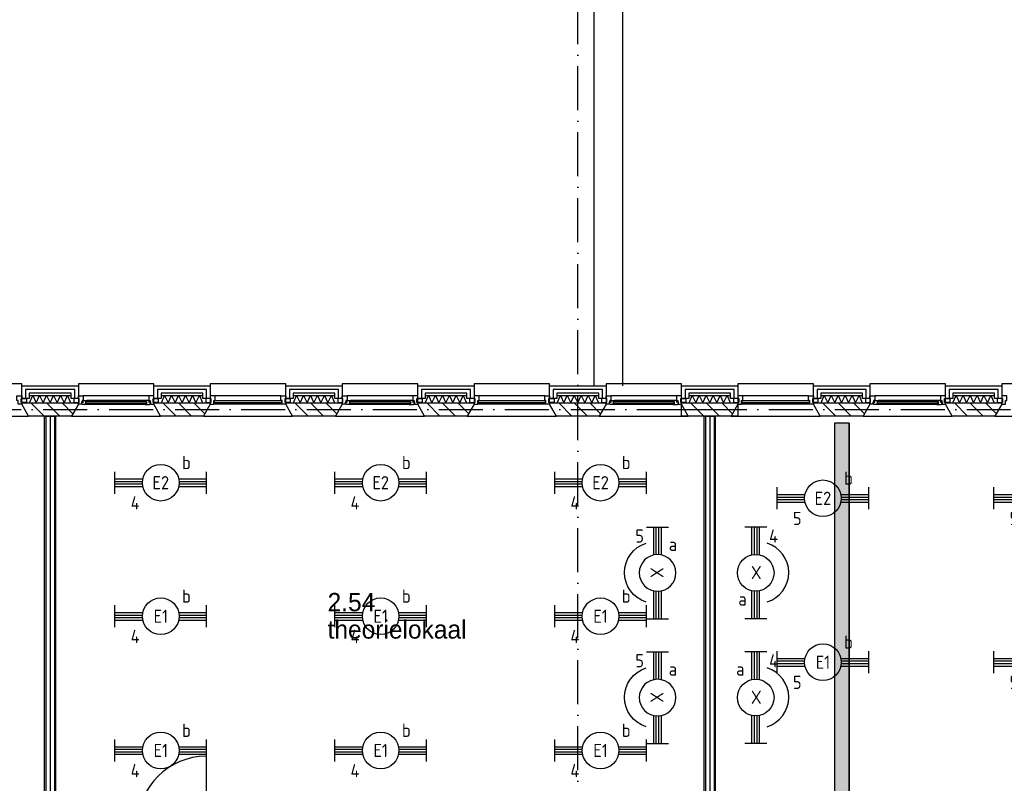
# Model space of a CAD drawing. Header units: millimetres. Extents: x -6587 to 112313, y 244 to 84344.
# Tile 28 of 63: x 26184 to 39618, y 52807 to 63224. Entities that reach past the tile are written whole.
import ezdxf
from ezdxf.enums import TextEntityAlignment as Align

# ---------------------------------------------------------------- set-up
doc = ezdxf.new("R2010")
doc.units = ezdxf.units.MM
doc.header["$LTSCALE"] = 100
doc.linetypes.add('DASHDOT', pattern=[9, 6, -1.5, 0, -1.5])
doc.layers.get('0').update_dxf_attribs({"color": 9, "linetype": 'CONTINUOUS'})
for name, color, linetype in [('AL$7----_STRAMIEN', 1, 'DASHDOT'), ('AL21----_BUITENWAND', 4, 'CONTINUOUS'), ('AL21K---_ISOLATIE', 1, 'CONTINUOUS'), ('AL22----_BINNENWAND', 7, 'CONTINUOUS'), ('AL27----_DAKEN', 7, 'CONTINUOUS'), ('AL28----_KONSTRUKTIE', 3, 'CONTINUOUS'), ('AL31----_BUITENKOZ', 7, 'CONTINUOUS'), ('AL32----_DRAAIRICHTING', 1, 'CONTINUOUS'), ('ALL-----_REFLIJNEN', 8, 'CONTINUOUS'), ('ALXA3---_VOLZWART', 14, 'CONTINUOUS'), ('ALXAA---_GEWBETON', 12, 'CONTINUOUS'), ('ALXAB---_PREFABBETON', 1, 'CONTINUOUS'), ('BOUW', 8, 'CONTINUOUS'), ('EB63101-_ATTRIB', 2, 'CONTINUOUS'), ('EL63101-_LICHT-ARM', 3, 'CONTINUOUS'), ('EL63101-LICHT-ARM', 3, 'CONTINUOUS'), ('KABELGOOT1', 8, 'CONTINUOUS'), ('LIJN025', 10, 'CONTINUOUS')]:
    doc.layers.add(name, color=color, linetype=linetype)
doc.styles.add('1_8', font='iso', dxfattribs={"width": 0.7, "height": 1.8})
doc.styles.add('2_0', font='iso', dxfattribs={"height": 200})
doc.styles.add('BURO-025', font='BUROFONT.shx', dxfattribs={"height": 250})
doc.styles.get("Standard").update_dxf_attribs({"font": 'iso.shx'})

# ---------------------------------------------------------------- blocks, each defined once
blk = doc.blocks.new('EJ3T20')
at = {"color": 0}
for p, q in [((-6.25, -1.5), (-6.25, 1.5)), ((6.25, -1.5), (6.25, 1.5)), ((-6.25, 0.52), (-2.44, 0.52)), ((-6.25, 0.17), (-2.49, 0.17)), ((2.44, 0.52), (6.25, 0.52)), ((2.49, 0.17), (6.25, 0.17)), ((-6.25, -0.17), (-2.49, -0.17)), ((-6.25, -0.52), (-2.44, -0.52)), ((2.44, -0.52), (6.25, -0.52)), ((2.49, -0.17), (6.25, -0.17))]:
    blk.add_line(p, q, dxfattribs=at)
blk.add_circle((0, 0), 2.5, dxfattribs=at)
at = {"color": 6, "style": '1_8'}
for tag, flags, p in [('SCHAK', 8, (3.5, 2.75)), ('A_CODE', 8, (0, 0)), ('GROEP', 8, (-3.5, -2.75)), ('KAST', 9, (3.5, -2.75))]:
    blk.add_attdef(tag, text='', height=1.8, dxfattribs=dict(at, flags=flags)).set_placement(p, align=Align.MIDDLE)
blk = doc.blocks.new('PENDEL')
at = {"color": 0}
for p, q in [((-6.25, -1.5), (-6.25, 1.5)), ((6.25, -1.5), (6.25, 1.5)), ((-6.25, 0.52), (-2.44, 0.52)), ((-6.25, 0.18), (-2.49, 0.18)), ((2.44, 0.52), (6.25, 0.52)), ((2.49, 0.18), (6.25, 0.18)), ((-6.25, -0.18), (-2.49, -0.18)), ((-6.25, -0.52), (-2.44, -0.52)), ((2.44, -0.52), (6.25, -0.52)), ((2.49, -0.18), (6.25, -0.18))]:
    blk.add_line(p, q, dxfattribs=at)
blk.add_circle((0, 0), 2.5, dxfattribs=at)
at = {"layer": 'EL63101-_LICHT-ARM'}
blk.add_arc((0.04, -0.3), 4.21, 197.6135, 342.3865, dxfattribs=at)
at = {"color": 6, "style": '1_8'}
for tag, flags, p in [('SCHAK', 8, (3.5, 2.75)), ('A_CODE', 8, (0, 0)), ('GROEP', 8, (-3.5, -2.75)), ('KAST', 9, (3.5, -2.75))]:
    blk.add_attdef(tag, text='', height=1.8, dxfattribs=dict(at, flags=flags)).set_placement(p, align=Align.MIDDLE)
at = {"style": '1_8', "flags": 8}
blk.add_attdef('M_CODE', text='', height=3.6, dxfattribs=at).set_placement((0, 0), align=Align.MIDDLE_CENTER)
blk = doc.blocks.new('EH100000')
at = {"linetype": 'ByBlock'}
for p, q in [((1, 0.5), (0, 0.5)), ((1, 0.5, 1), (0, 0.5, 1)), ((0, -0.5, 1), (1, -0.5, 1)), ((1, -0.5), (0, -0.5))]:
    blk.add_line(p, q, dxfattribs=at)
at = {"linetype": 'ByBlock', "invisible_edges": 15}
for points in [[(1, -0.5), (0, -0.5), (0, 0.5), (1, 0.5)], [(0, 0.5), (1, 0.5), (1, 0.5, 1), (0, 0.5, 1)], [(0, -0.5, 1), (1, -0.5, 1), (1, -0.5), (0, -0.5)]]:
    blk.add_3dface(points, dxfattribs=at)
at = {"linetype": 'ByBlock', "style": '2_0', "flags": 8}
blk.add_attdef('FUNCTIE', text='', height=0.5, dxfattribs=at).set_placement((0.5, 0), align=Align.MIDDLE)
at = {"linetype": 'ByBlock', "flags": 9}
blk.add_attdef('SCHOT', text='', height=0.5, dxfattribs=at).set_placement((0.5, 0), align=Align.MIDDLE)
blk = doc.blocks.new('EH100005')
blk.add_lwpolyline([(-1, -0.5), (0, -0.5), (0, 0.5), (-1, 0.5)])
at = {"style": '2_0', "flags": 9}
blk.add_attdef('HULPSTUK', text='', height=0.5, dxfattribs=at).set_placement((0, 0), align=Align.MIDDLE)
blk = doc.blocks.new('A$Cb38f1ce1')
at = {"layer": 'KABELGOOT1'}
h = blk.add_hatch(dxfattribs=at)
h.set_pattern_fill('DOTS', color=256, scale=20, style=0)
h.set_pattern_definition([(0, (-1717.716, 188607.497), (15.875, 31.75), [0, -31.75])])
h.paths.add_polyline_path([(34250, 51194), (34050, 51194), (34050, 42045), (34250, 42045)])
at = {"layer": 'AL$7----_STRAMIEN', "color": 1}
for points in [[(30548, 1456), (30548, 70088)], [(750, 51380), (86348, 51380)]]:
    blk.add_lwpolyline(points, dxfattribs=at)
at = {"layer": 'AL21----_BUITENWAND', "color": 8}
for p, q in [((22963, 51531), (22963, 51700)), ((22963, 51700), (23733, 51700)), ((23633, 51600), (23063, 51600)), ((23063, 51600), (23063, 51531)), ((23633, 51531), (23633, 51600)), ((23733, 51700), (23733, 51531)), ((24763, 51531), (24763, 51700)), ((24763, 51700), (25533, 51700)), ((25433, 51600), (24863, 51600)), ((24863, 51600), (24863, 51531)), ((25433, 51531), (25433, 51600)), ((25533, 51700), (25533, 51531)), ((26563, 51531), (26563, 51700)), ((26563, 51700), (27333, 51700)), ((27233, 51600), (26663, 51600)), ((26663, 51600), (26663, 51531)), ((27233, 51531), (27233, 51600)), ((27333, 51700), (27333, 51531)), ((28363, 51531), (28363, 51700)), ((28363, 51700), (29133, 51700)), ((29033, 51600), (28463, 51600)), ((28463, 51600), (28463, 51531)), ((29033, 51531), (29033, 51600)), ((29133, 51700), (29133, 51531)), ((30163, 51531), (30163, 51700)), ((30163, 51700), (30933, 51700)), ((30833, 51600), (30263, 51600)), ((30263, 51600), (30263, 51531)), ((30833, 51531), (30833, 51600)), ((30933, 51700), (30933, 51531)), ((31963, 51531), (31963, 51700)), ((31963, 51700), (32733, 51700)), ((32633, 51600), (32063, 51600)), ((32063, 51600), (32063, 51531)), ((32633, 51531), (32633, 51600)), ((32733, 51700), (32733, 51531)), ((33763, 51531), (33763, 51700)), ((33763, 51700), (34533, 51700)), ((34433, 51600), (33863, 51600)), ((33863, 51600), (33863, 51531)), ((34433, 51531), (34433, 51600)), ((34533, 51700), (34533, 51531)), ((35563, 51531), (35563, 51700)), ((35563, 51700), (36333, 51700)), ((36233, 51600), (35663, 51600)), ((35663, 51600), (35663, 51531)), ((36233, 51531), (36233, 51600)), ((36333, 51700), (36333, 51531)), ((23063, 51531), (22963, 51531)), ((23733, 51531), (23633, 51531)), ((24863, 51531), (24763, 51531)), ((25533, 51531), (25433, 51531)), ((26663, 51531), (26563, 51531)), ((27333, 51531), (27233, 51531)), ((28463, 51531), (28363, 51531)), ((29133, 51531), (29033, 51531)), ((30263, 51531), (30163, 51531)), ((30933, 51531), (30833, 51531)), ((32063, 51531), (31963, 51531)), ((32733, 51531), (32633, 51531)), ((33863, 51531), (33763, 51531)), ((34533, 51531), (34433, 51531)), ((35663, 51531), (35563, 51531)), ((36333, 51531), (36233, 51531))]:
    blk.add_line(p, q, dxfattribs=at)
at = {"layer": 'AL21K---_ISOLATIE', "color": 8, "linetype": 'Continuous'}
for p, q in [((23063, 51570), (23633, 51570)), ((23063, 51470), (23633, 51470)), ((23067, 51470), (23110, 51570)), ((23110, 51570), (23158, 51470)), ((23158, 51470), (23205, 51570)), ((23205, 51570), (23253, 51470)), ((23253, 51470), (23300, 51570)), ((23300, 51570), (23348, 51470)), ((23348, 51470), (23395, 51570)), ((23395, 51570), (23443, 51470)), ((23443, 51470), (23490, 51570)), ((23490, 51570), (23538, 51470)), ((23538, 51470), (23585, 51570)), ((23585, 51570), (23628, 51470)), ((24863, 51570), (25433, 51570)), ((24863, 51470), (25433, 51470)), ((24867, 51470), (24910, 51570)), ((24910, 51570), (24958, 51470)), ((24958, 51470), (25005, 51570)), ((25005, 51570), (25053, 51470)), ((25053, 51470), (25100, 51570)), ((25100, 51570), (25148, 51470)), ((25148, 51470), (25195, 51570)), ((25195, 51570), (25243, 51470)), ((25243, 51470), (25290, 51570)), ((25290, 51570), (25338, 51470)), ((25338, 51470), (25385, 51570)), ((25385, 51570), (25428, 51470)), ((26663, 51570), (27233, 51570)), ((26663, 51470), (27233, 51470)), ((26667, 51470), (26710, 51570)), ((26710, 51570), (26758, 51470)), ((26758, 51470), (26805, 51570)), ((26805, 51570), (26853, 51470)), ((26853, 51470), (26900, 51570)), ((26900, 51570), (26948, 51470)), ((26948, 51470), (26995, 51570)), ((26995, 51570), (27043, 51470)), ((27043, 51470), (27090, 51570)), ((27090, 51570), (27138, 51470)), ((27138, 51470), (27185, 51570)), ((27185, 51570), (27228, 51470)), ((28463, 51570), (29033, 51570)), ((28463, 51470), (29033, 51470)), ((28467, 51470), (28510, 51570)), ((28510, 51570), (28558, 51470)), ((28558, 51470), (28605, 51570)), ((28605, 51570), (28653, 51470)), ((28653, 51470), (28700, 51570)), ((28700, 51570), (28748, 51470)), ((28748, 51470), (28795, 51570)), ((28795, 51570), (28843, 51470)), ((28843, 51470), (28890, 51570)), ((28890, 51570), (28938, 51470)), ((28938, 51470), (28985, 51570)), ((28985, 51570), (29028, 51470)), ((30263, 51570), (30833, 51570)), ((30263, 51470), (30833, 51470)), ((30267, 51470), (30310, 51570)), ((30310, 51570), (30358, 51470)), ((30358, 51470), (30405, 51570)), ((30405, 51570), (30453, 51470)), ((30453, 51470), (30500, 51570)), ((30500, 51570), (30548, 51470)), ((30548, 51470), (30595, 51570)), ((30595, 51570), (30643, 51470)), ((30643, 51470), (30690, 51570)), ((30690, 51570), (30738, 51470)), ((30738, 51470), (30785, 51570)), ((30785, 51570), (30828, 51470)), ((32063, 51570), (32633, 51570)), ((32063, 51470), (32633, 51470)), ((32067, 51470), (32110, 51570)), ((32110, 51570), (32158, 51470)), ((32158, 51470), (32205, 51570)), ((32205, 51570), (32253, 51470)), ((32253, 51470), (32300, 51570)), ((32300, 51570), (32348, 51470)), ((32348, 51470), (32395, 51570)), ((32395, 51570), (32443, 51470)), ((32443, 51470), (32490, 51570)), ((32490, 51570), (32538, 51470)), ((32538, 51470), (32585, 51570)), ((32585, 51570), (32628, 51470)), ((33863, 51570), (34433, 51570)), ((33863, 51470), (34433, 51470)), ((33867, 51470), (33910, 51570)), ((33910, 51570), (33958, 51470)), ((33958, 51470), (34005, 51570)), ((34005, 51570), (34053, 51470)), ((34053, 51470), (34100, 51570)), ((34100, 51570), (34148, 51470)), ((34148, 51470), (34195, 51570)), ((34195, 51570), (34243, 51470)), ((34243, 51470), (34290, 51570)), ((34290, 51570), (34338, 51470)), ((34338, 51470), (34385, 51570)), ((34385, 51570), (34428, 51470)), ((35663, 51570), (36233, 51570)), ((35663, 51470), (36233, 51470)), ((35667, 51470), (35710, 51570)), ((35710, 51570), (35758, 51470)), ((35758, 51470), (35805, 51570)), ((35805, 51570), (35853, 51470)), ((35853, 51470), (35900, 51570)), ((35900, 51570), (35948, 51470)), ((35948, 51470), (35995, 51570)), ((35995, 51570), (36043, 51470)), ((36043, 51470), (36090, 51570)), ((36090, 51570), (36138, 51470)), ((36138, 51470), (36185, 51570)), ((36185, 51570), (36228, 51470))]:
    blk.add_line(p, q, dxfattribs=at)
at = {"layer": 'AL22----_BINNENWAND', "color": 8}
for p, q in [((23273, 44255), (23273, 51290)), ((23273, 51290), (23423, 51290)), ((23423, 51290), (23423, 44255)), ((32273, 44580), (32273, 51290)), ((32273, 51290), (32423, 51290)), ((32423, 51290), (32423, 44580))]:
    blk.add_line(p, q, dxfattribs=at)
at = {"layer": 'AL22----_BINNENWAND', "color": 8, "linetype": 'Continuous'}
for p, q in [((23288, 51290), (23288, 44255)), ((23408, 51290), (23408, 44255)), ((32288, 51290), (32288, 44580)), ((32408, 51290), (32408, 44580))]:
    blk.add_line(p, q, dxfattribs=at)
at = {"layer": 'AL27----_DAKEN', "color": 8}
for p, q in [((31158, 69390), (31158, 51700)), ((30768, 69000), (30768, 51700))]:
    blk.add_line(p, q, dxfattribs=at)
at = {"layer": 'AL28----_KONSTRUKTIE', "color": 8}
for p, q in [((22963, 51450), (22963, 51470)), ((22963, 51470), (23733, 51470)), ((23733, 51470), (23733, 51450)), ((24763, 51450), (24763, 51470)), ((24763, 51470), (25533, 51470)), ((25533, 51470), (25533, 51450)), ((26563, 51450), (26563, 51470)), ((26563, 51470), (27333, 51470)), ((27333, 51470), (27333, 51450)), ((28363, 51450), (28363, 51470)), ((28363, 51470), (29133, 51470)), ((29133, 51470), (29133, 51450)), ((30163, 51450), (30163, 51470)), ((30163, 51470), (30933, 51470)), ((30933, 51470), (30933, 51450)), ((31963, 51470), (32733, 51470)), ((31963, 51290), (31963, 51470)), ((31963, 51450), (31963, 51470)), ((31963, 51470), (32733, 51470)), ((32733, 51470), (32733, 51290)), ((32733, 51470), (32733, 51450)), ((33763, 51450), (33763, 51470)), ((33763, 51470), (34533, 51470)), ((34533, 51470), (34533, 51450)), ((35563, 51450), (35563, 51470)), ((35563, 51470), (36333, 51470)), ((36333, 51470), (36333, 51450)), ((23055, 51290), (22963, 51450)), ((23733, 51450), (23640, 51290)), ((24855, 51290), (24763, 51450)), ((25533, 51450), (25440, 51290)), ((26655, 51290), (26563, 51450)), ((27333, 51450), (27240, 51290)), ((28455, 51290), (28363, 51450)), ((29133, 51450), (29040, 51290)), ((30255, 51290), (30163, 51450)), ((30933, 51450), (30840, 51290)), ((32055, 51290), (31963, 51450)), ((32733, 51450), (32640, 51290)), ((33855, 51290), (33763, 51450)), ((34533, 51450), (34440, 51290)), ((35655, 51290), (35563, 51450)), ((36333, 51450), (36240, 51290)), ((23640, 51290), (23055, 51290)), ((25440, 51290), (24855, 51290)), ((27240, 51290), (26655, 51290)), ((29040, 51290), (28455, 51290)), ((30840, 51290), (30255, 51290)), ((32733, 51290), (31963, 51290)), ((32640, 51290), (32055, 51290)), ((34440, 51290), (33855, 51290)), ((36240, 51290), (35655, 51290))]:
    blk.add_line(p, q, dxfattribs=at)
at = {"layer": 'AL31----_BUITENKOZ', "color": 8}
for points in [[(21933, 51450), (21840, 51290), (23055, 51290), (22963, 51450), (22963, 51730), (21933, 51730)], [(23733, 51450), (23640, 51290), (24855, 51290), (24763, 51450), (24763, 51730), (23733, 51730)], [(25533, 51450), (25440, 51290), (26655, 51290), (26563, 51450), (26563, 51730), (25533, 51730)], [(27333, 51450), (27240, 51290), (28455, 51290), (28363, 51450), (28363, 51730), (27333, 51730)], [(29133, 51450), (29040, 51290), (30255, 51290), (30163, 51450), (30163, 51730), (29133, 51730)], [(30933, 51450), (30840, 51290), (32055, 51290), (31963, 51450), (31963, 51730), (30933, 51730)], [(32733, 51450), (32640, 51290), (33855, 51290), (33763, 51450), (33763, 51730), (32733, 51730)], [(34533, 51450), (34440, 51290), (35655, 51290), (35563, 51450), (35563, 51730), (34533, 51730)], [(36333, 51450), (36240, 51290), (37455, 51290), (37363, 51450), (37363, 51730), (36333, 51730)], [(22953, 51475), (22953, 51531), (23024, 51531), (23024, 51475)], [(23743, 51475), (23743, 51531), (23672, 51531), (23672, 51475)], [(23733, 51450), (23733, 51475), (23743, 51475), (23743, 51531), (23733, 51531), (23733, 51564), (23800, 51564), (23800, 51501), (23783, 51501), (23783, 51486), (23777, 51486), (23777, 51450)], [(23789, 51447), (23787, 51451), (23780, 51451), (23780, 51481), (23802, 51481), (23802, 51486), (23794, 51486), (23794, 51501), (23800, 51501), (23847, 51501), (23849, 51488), (23832, 51488), (23832, 51447)], [(23832, 51449), (23832, 51463), (23849, 51463), (23849, 51449)], [(24706, 51447), (24708, 51451), (24715, 51451), (24715, 51481), (24693, 51481), (24693, 51486), (24701, 51486), (24701, 51501), (24696, 51501), (24649, 51501), (24646, 51488), (24663, 51488), (24663, 51447)], [(24663, 51449), (24663, 51463), (24646, 51463), (24646, 51449)], [(24763, 51450), (24763, 51475), (24753, 51475), (24753, 51531), (24763, 51531), (24763, 51564), (24696, 51564), (24696, 51501), (24713, 51501), (24713, 51486), (24719, 51486), (24719, 51450)], [(24753, 51475), (24753, 51531), (24824, 51531), (24824, 51475)], [(25543, 51475), (25543, 51531), (25472, 51531), (25472, 51475)], [(26553, 51475), (26553, 51531), (26624, 51531), (26624, 51475)], [(27343, 51475), (27343, 51531), (27272, 51531), (27272, 51475)], [(27333, 51450), (27333, 51475), (27343, 51475), (27343, 51531), (27333, 51531), (27333, 51564), (27400, 51564), (27400, 51501), (27383, 51501), (27383, 51486), (27377, 51486), (27377, 51450)], [(27389, 51447), (27387, 51451), (27380, 51451), (27380, 51481), (27402, 51481), (27402, 51486), (27394, 51486), (27394, 51501), (27400, 51501), (27447, 51501), (27449, 51488), (27432, 51488), (27432, 51447)], [(27432, 51449), (27432, 51463), (27449, 51463), (27449, 51449)], [(28306, 51447), (28308, 51451), (28315, 51451), (28315, 51481), (28293, 51481), (28293, 51486), (28301, 51486), (28301, 51501), (28296, 51501), (28249, 51501), (28246, 51488), (28263, 51488), (28263, 51447)], [(28263, 51449), (28263, 51463), (28246, 51463), (28246, 51449)], [(28363, 51450), (28363, 51475), (28353, 51475), (28353, 51531), (28363, 51531), (28363, 51564), (28296, 51564), (28296, 51501), (28313, 51501), (28313, 51486), (28319, 51486), (28319, 51450)], [(28353, 51475), (28353, 51531), (28424, 51531), (28424, 51475)], [(29143, 51475), (29143, 51531), (29072, 51531), (29072, 51475)], [(30153, 51475), (30153, 51531), (30224, 51531), (30224, 51475)], [(30943, 51475), (30943, 51531), (30872, 51531), (30872, 51475)], [(30933, 51450), (30933, 51475), (30943, 51475), (30943, 51531), (30933, 51531), (30933, 51564), (31000, 51564), (31000, 51501), (30983, 51501), (30983, 51486), (30977, 51486), (30977, 51450)], [(30989, 51447), (30987, 51451), (30980, 51451), (30980, 51481), (31002, 51481), (31002, 51486), (30994, 51486), (30994, 51501), (31000, 51501), (31047, 51501), (31049, 51488), (31032, 51488), (31032, 51447)], [(31032, 51449), (31032, 51463), (31049, 51463), (31049, 51449)], [(31906, 51447), (31908, 51451), (31915, 51451), (31915, 51481), (31893, 51481), (31893, 51486), (31901, 51486), (31901, 51501), (31896, 51501), (31849, 51501), (31846, 51488), (31863, 51488), (31863, 51447)], [(31863, 51449), (31863, 51463), (31846, 51463), (31846, 51449)], [(31963, 51450), (31963, 51475), (31953, 51475), (31953, 51531), (31963, 51531), (31963, 51564), (31896, 51564), (31896, 51501), (31913, 51501), (31913, 51486), (31919, 51486), (31919, 51450)], [(31953, 51475), (31953, 51531), (32024, 51531), (32024, 51475)], [(32743, 51475), (32743, 51531), (32672, 51531), (32672, 51475)], [(33753, 51475), (33753, 51531), (33824, 51531), (33824, 51475)], [(34543, 51475), (34543, 51531), (34472, 51531), (34472, 51475)], [(34533, 51450), (34533, 51475), (34543, 51475), (34543, 51531), (34533, 51531), (34533, 51564), (34600, 51564), (34600, 51501), (34583, 51501), (34583, 51486), (34577, 51486), (34577, 51450)], [(34589, 51447), (34587, 51451), (34580, 51451), (34580, 51481), (34602, 51481), (34602, 51486), (34594, 51486), (34594, 51501), (34600, 51501), (34647, 51501), (34649, 51488), (34632, 51488), (34632, 51447)], [(34632, 51449), (34632, 51463), (34649, 51463), (34649, 51449)], [(35506, 51447), (35508, 51451), (35515, 51451), (35515, 51481), (35493, 51481), (35493, 51486), (35501, 51486), (35501, 51501), (35496, 51501), (35449, 51501), (35446, 51488), (35463, 51488), (35463, 51447)], [(35463, 51449), (35463, 51463), (35446, 51463), (35446, 51449)], [(35563, 51450), (35563, 51475), (35553, 51475), (35553, 51531), (35563, 51531), (35563, 51564), (35496, 51564), (35496, 51501), (35513, 51501), (35513, 51486), (35519, 51486), (35519, 51450)], [(35553, 51475), (35553, 51531), (35624, 51531), (35624, 51475)], [(36343, 51475), (36343, 51531), (36272, 51531), (36272, 51475)]]:
    blk.add_lwpolyline(points, close=True, dxfattribs=at)
at = {"layer": 'AL31----_BUITENKOZ', "color": 8, "linetype": 'Continuous'}
for points in [[(22913, 51450), (22913, 51450), (22913, 51501), (22896, 51501), (22896, 51564), (22896, 51564), (22896, 51564), (22896, 51564), (22896, 51564), (22963, 51564), (22963, 51531), (22953, 51531), (22953, 51475), (22963, 51475), (22963, 51475), (22963, 51450)], [(24661, 51465), (24661, 51486), (23834, 51486), (23834, 51465)], [(25583, 51450), (25583, 51450), (25583, 51501), (25600, 51501), (25600, 51564), (25600, 51564), (25600, 51564), (25600, 51564), (25600, 51564), (25533, 51564), (25533, 51531), (25543, 51531), (25543, 51475), (25533, 51475), (25533, 51475), (25533, 51450)], [(26508, 51476), (26508, 51497), (25588, 51497), (25588, 51476)], [(26513, 51450), (26513, 51450), (26513, 51501), (26496, 51501), (26496, 51564), (26496, 51564), (26496, 51564), (26496, 51564), (26496, 51564), (26563, 51564), (26563, 51531), (26553, 51531), (26553, 51475), (26563, 51475), (26563, 51475), (26563, 51450)], [(28261, 51465), (28261, 51486), (27434, 51486), (27434, 51465)], [(29183, 51450), (29183, 51450), (29183, 51501), (29200, 51501), (29200, 51564), (29200, 51564), (29200, 51564), (29200, 51564), (29200, 51564), (29133, 51564), (29133, 51531), (29143, 51531), (29143, 51475), (29133, 51475), (29133, 51475), (29133, 51450)], [(30108, 51476), (30108, 51497), (29188, 51497), (29188, 51476)], [(30113, 51450), (30113, 51450), (30113, 51501), (30096, 51501), (30096, 51564), (30096, 51564), (30096, 51564), (30096, 51564), (30096, 51564), (30163, 51564), (30163, 51531), (30153, 51531), (30153, 51475), (30163, 51475), (30163, 51475), (30163, 51450)], [(31861, 51465), (31861, 51486), (31034, 51486), (31034, 51465)], [(32783, 51450), (32783, 51450), (32783, 51501), (32800, 51501), (32800, 51564), (32800, 51564), (32800, 51564), (32800, 51564), (32800, 51564), (32733, 51564), (32733, 51531), (32743, 51531), (32743, 51475), (32733, 51475), (32733, 51475), (32733, 51450)], [(33708, 51476), (33708, 51497), (32788, 51497), (32788, 51476)], [(33713, 51450), (33713, 51450), (33713, 51501), (33696, 51501), (33696, 51564), (33696, 51564), (33696, 51564), (33696, 51564), (33696, 51564), (33763, 51564), (33763, 51531), (33753, 51531), (33753, 51475), (33763, 51475), (33763, 51475), (33763, 51450)], [(35461, 51465), (35461, 51486), (34634, 51486), (34634, 51465)], [(36383, 51450), (36383, 51450), (36383, 51501), (36400, 51501), (36400, 51564), (36400, 51564), (36400, 51564), (36400, 51564), (36400, 51564), (36333, 51564), (36333, 51531), (36343, 51531), (36343, 51475), (36333, 51475), (36333, 51475), (36333, 51450)]]:
    blk.add_lwpolyline(points, close=True, dxfattribs=at)
at = {"layer": 'AL31----_BUITENKOZ', "color": 8}
for points in [[(24696, 51564), (23800, 51564)], [(24649, 51501), (23847, 51501)], [(26496, 51564), (25600, 51564)], [(28296, 51564), (27400, 51564)], [(28249, 51501), (27447, 51501)], [(30096, 51564), (29200, 51564)], [(31896, 51564), (31000, 51564)], [(31849, 51501), (31047, 51501)], [(33696, 51564), (32800, 51564)], [(35496, 51564), (34600, 51564)], [(35449, 51501), (34647, 51501)], [(24663, 51447), (23832, 51447)], [(26513, 51450), (25583, 51450)], [(28263, 51447), (27432, 51447)], [(30113, 51450), (29183, 51450)], [(31863, 51447), (31032, 51447)], [(33713, 51450), (32783, 51450)], [(35463, 51447), (34632, 51447)]]:
    blk.add_lwpolyline(points, dxfattribs=at)
at = {"layer": 'AL32----_DRAAIRICHTING', "color": 8}
blk.add_line((25478, 46649), (25478, 45719), dxfattribs=at)
blk.add_arc((25478, 45719), 930, 90, 180, dxfattribs=at)
at = {"layer": 'ALL-----_REFLIJNEN', "color": 8, "linetype": 'Continuous'}
for p, q in [((23683, 51650), (23013, 51650)), ((23013, 51650), (23013, 51531)), ((23683, 51531), (23683, 51650)), ((25483, 51650), (24813, 51650)), ((24813, 51650), (24813, 51531)), ((25483, 51531), (25483, 51650)), ((27283, 51650), (26613, 51650)), ((26613, 51650), (26613, 51531)), ((27283, 51531), (27283, 51650)), ((29083, 51650), (28413, 51650)), ((28413, 51650), (28413, 51531)), ((29083, 51531), (29083, 51650)), ((30883, 51650), (30213, 51650)), ((30213, 51650), (30213, 51531)), ((30883, 51531), (30883, 51650)), ((32683, 51650), (32013, 51650)), ((32013, 51650), (32013, 51531)), ((32683, 51531), (32683, 51650)), ((34483, 51650), (33813, 51650)), ((33813, 51650), (33813, 51531)), ((34483, 51531), (34483, 51650)), ((36283, 51650), (35613, 51650)), ((35613, 51650), (35613, 51531)), ((36283, 51531), (36283, 51650)), ((31963, 51380), (32733, 51380)), ((23348, 51290), (23348, 44255)), ((32348, 51290), (32348, 44580))]:
    blk.add_line(p, q, dxfattribs=at)
at = {"layer": 'ALXA3---_VOLZWART', "color": 8}
for p, q in [((23683, 51650), (23013, 51650)), ((23013, 51650), (23013, 51531)), ((23683, 51531), (23683, 51650)), ((25483, 51650), (24813, 51650)), ((24813, 51650), (24813, 51531)), ((25483, 51531), (25483, 51650)), ((27283, 51650), (26613, 51650)), ((26613, 51650), (26613, 51531)), ((27283, 51531), (27283, 51650)), ((29083, 51650), (28413, 51650)), ((28413, 51650), (28413, 51531)), ((29083, 51531), (29083, 51650)), ((30883, 51650), (30213, 51650)), ((30213, 51650), (30213, 51531)), ((30883, 51531), (30883, 51650)), ((32683, 51650), (32013, 51650)), ((32013, 51650), (32013, 51531)), ((32683, 51531), (32683, 51650)), ((34483, 51650), (33813, 51650)), ((33813, 51650), (33813, 51531)), ((34483, 51531), (34483, 51650)), ((36283, 51650), (35613, 51650)), ((35613, 51650), (35613, 51531)), ((36283, 51531), (36283, 51650))]:
    blk.add_line(p, q, dxfattribs=at)
at = {"layer": 'ALXAA---_GEWBETON', "color": 8}
blk.add_line((31963, 51380), (32733, 51380), dxfattribs=at)
at = {"layer": 'ALXAB---_PREFABBETON', "color": 8}
for p, q in [((23087, 51470), (23267, 51290)), ((23299, 51470), (23479, 51290)), ((23511, 51470), (23659, 51322)), ((23724, 51470), (23733, 51461)), ((24887, 51470), (25067, 51290)), ((25099, 51470), (25279, 51290)), ((25311, 51470), (25459, 51322)), ((25524, 51470), (25533, 51461)), ((26687, 51470), (26867, 51290)), ((26899, 51470), (27079, 51290)), ((27111, 51470), (27259, 51322)), ((27324, 51470), (27333, 51461)), ((28487, 51470), (28667, 51290)), ((28699, 51470), (28879, 51290)), ((28911, 51470), (29059, 51322)), ((29124, 51470), (29133, 51461)), ((30287, 51470), (30467, 51290)), ((30499, 51470), (30679, 51290)), ((30711, 51470), (30859, 51322)), ((30924, 51470), (30933, 51461)), ((32087, 51470), (32267, 51290)), ((32299, 51470), (32479, 51290)), ((32511, 51470), (32659, 51322)), ((32724, 51470), (32733, 51461)), ((33887, 51470), (34067, 51290)), ((34099, 51470), (34279, 51290)), ((34311, 51470), (34459, 51322)), ((34524, 51470), (34533, 51461)), ((35687, 51470), (35867, 51290)), ((35899, 51470), (36079, 51290)), ((36111, 51470), (36259, 51322)), ((36324, 51470), (36333, 51461))]:
    blk.add_line(p, q, dxfattribs=at)
at = {"layer": 'KABELGOOT1', "yscale": 200, "zscale": 60, "rotation": 90}
for name, p, xscale in [('EH100000', (34150, 42045, 3650), 9149), ('EH100005', (34150, 51194, 3650), 60)]:
    blk.add_blockref(name, p, dxfattribs=dict(at, xscale=xscale))
at = {"layer": 'BOUW', "style": 'BURO-025'}
for s, p in [('2.54', (27134, 48627)), ('theorielokaal', (27134, 48254))]:
    blk.add_text(s, height=250, dxfattribs=at).set_placement(p)

msp = doc.modelspace()

# ---------------------------------------------------------------- block references
at = {"layer": 'EL63101-_LICHT-ARM'}
ref = msp.add_blockref('EJ3T20', (28109, 56908), dxfattribs=dict(at, xscale=100, yscale=100, zscale=100))
ref.add_attrib('A_CODE', 'E2', dxfattribs={"layer": 'EB63101-_ATTRIB', "color": 1, "height": 180, "style": '1_8', "flags": 8}).set_placement((28109, 56908), align=Align.MIDDLE)
ref.add_attrib('GROEP', '4', dxfattribs={"layer": 'EB63101-_ATTRIB', "color": 1, "height": 180, "style": '1_8', "flags": 8}).set_placement((27759, 56633), align=Align.MIDDLE)
ref.add_attrib('SCHAK', 'b', dxfattribs={"layer": 'EB63101-_ATTRIB', "color": 1, "height": 180, "style": '1_8', "flags": 8}).set_placement((28459, 57183), align=Align.MIDDLE)
ref = msp.add_blockref('EJ3T20', (31109, 56908), dxfattribs=dict(at, xscale=100, yscale=100, zscale=100))
ref.add_attrib('A_CODE', 'E2', dxfattribs={"layer": 'EB63101-_ATTRIB', "color": 1, "height": 180, "style": '1_8', "flags": 8}).set_placement((31109, 56908), align=Align.MIDDLE)
ref.add_attrib('GROEP', '4', dxfattribs={"layer": 'EB63101-_ATTRIB', "color": 1, "height": 180, "style": '1_8', "flags": 8}).set_placement((30759, 56633), align=Align.MIDDLE)
ref.add_attrib('SCHAK', 'b', dxfattribs={"layer": 'EB63101-_ATTRIB', "color": 1, "height": 180, "style": '1_8', "flags": 8}).set_placement((31459, 57183), align=Align.MIDDLE)
ref = msp.add_blockref('EJ3T20', (34109, 56908), dxfattribs=dict(at, xscale=100, yscale=100, zscale=100))
ref.add_attrib('A_CODE', 'E2', dxfattribs={"layer": 'EB63101-_ATTRIB', "color": 1, "height": 180, "style": '1_8', "flags": 8}).set_placement((34109, 56908), align=Align.MIDDLE)
ref.add_attrib('GROEP', '4', dxfattribs={"layer": 'EB63101-_ATTRIB', "color": 1, "height": 180, "style": '1_8', "flags": 8}).set_placement((33759, 56633), align=Align.MIDDLE)
ref.add_attrib('SCHAK', 'b', dxfattribs={"layer": 'EB63101-_ATTRIB', "color": 1, "height": 180, "style": '1_8', "flags": 8}).set_placement((34459, 57183), align=Align.MIDDLE)
ref = msp.add_blockref('EJ3T20', (37143, 56695, 3500), dxfattribs=dict(at, xscale=100, yscale=100, zscale=100))
ref.add_attrib('A_CODE', 'E2', dxfattribs={"layer": 'EB63101-_ATTRIB', "color": 1, "height": 180, "style": '1_8', "flags": 8}).set_placement((37143, 56695, 3500), align=Align.MIDDLE)
ref.add_attrib('GROEP', '5', dxfattribs={"layer": 'EB63101-_ATTRIB', "color": 1, "height": 180, "style": '1_8', "flags": 8}).set_placement((36793, 56420, 3500), align=Align.MIDDLE)
ref.add_attrib('SCHAK', 'b', dxfattribs={"layer": 'EB63101-_ATTRIB', "color": 1, "height": 180, "style": '1_8', "flags": 8}).set_placement((37493, 56970, 3500), align=Align.MIDDLE)
ref = msp.add_blockref('EJ3T20', (40101, 56695, 3500), dxfattribs=dict(at, xscale=100, yscale=100, zscale=100))
ref.add_attrib('A_CODE', 'E2', dxfattribs={"layer": 'EB63101-_ATTRIB', "color": 1, "height": 180, "style": '1_8', "flags": 8}).set_placement((40101, 56695, 3500), align=Align.MIDDLE)
ref.add_attrib('GROEP', '5', dxfattribs={"layer": 'EB63101-_ATTRIB', "color": 1, "height": 180, "style": '1_8', "flags": 8}).set_placement((39751, 56420, 3500), align=Align.MIDDLE)
ref.add_attrib('SCHAK', 'b', dxfattribs={"layer": 'EB63101-_ATTRIB', "color": 1, "height": 180, "style": '1_8', "flags": 8}).set_placement((40451, 56970, 3500), align=Align.MIDDLE)
ref = msp.add_blockref('EJ3T20', (28109, 55086), dxfattribs=dict(at, xscale=100, yscale=100, zscale=100))
ref.add_attrib('A_CODE', 'E1', dxfattribs={"layer": 'EB63101-_ATTRIB', "color": 1, "height": 180, "style": '1_8', "flags": 8}).set_placement((28109, 55086), align=Align.MIDDLE)
ref.add_attrib('GROEP', '4', dxfattribs={"layer": 'EB63101-_ATTRIB', "color": 1, "height": 180, "style": '1_8', "flags": 8}).set_placement((27759, 54811), align=Align.MIDDLE)
ref.add_attrib('SCHAK', 'b', dxfattribs={"layer": 'EB63101-_ATTRIB', "color": 1, "height": 180, "style": '1_8', "flags": 8}).set_placement((28459, 55361), align=Align.MIDDLE)
ref = msp.add_blockref('EJ3T20', (31109, 55086), dxfattribs=dict(at, xscale=100, yscale=100, zscale=100))
ref.add_attrib('A_CODE', 'E1', dxfattribs={"layer": 'EB63101-_ATTRIB', "color": 1, "height": 180, "style": '1_8', "flags": 8}).set_placement((31109, 55086), align=Align.MIDDLE)
ref.add_attrib('GROEP', '4', dxfattribs={"layer": 'EB63101-_ATTRIB', "color": 1, "height": 180, "style": '1_8', "flags": 8}).set_placement((30759, 54811), align=Align.MIDDLE)
ref.add_attrib('SCHAK', 'b', dxfattribs={"layer": 'EB63101-_ATTRIB', "color": 1, "height": 180, "style": '1_8', "flags": 8}).set_placement((31459, 55361), align=Align.MIDDLE)
ref = msp.add_blockref('EJ3T20', (34109, 55086), dxfattribs=dict(at, xscale=100, yscale=100, zscale=100))
ref.add_attrib('A_CODE', 'E1', dxfattribs={"layer": 'EB63101-_ATTRIB', "color": 1, "height": 180, "style": '1_8', "flags": 8}).set_placement((34109, 55086), align=Align.MIDDLE)
ref.add_attrib('GROEP', '4', dxfattribs={"layer": 'EB63101-_ATTRIB', "color": 1, "height": 180, "style": '1_8', "flags": 8}).set_placement((33759, 54811), align=Align.MIDDLE)
ref.add_attrib('SCHAK', 'b', dxfattribs={"layer": 'EB63101-_ATTRIB', "color": 1, "height": 180, "style": '1_8', "flags": 8}).set_placement((34459, 55361), align=Align.MIDDLE)
ref = msp.add_blockref('EJ3T20', (37143, 54459, 3500), dxfattribs=dict(at, xscale=100, yscale=100, zscale=100))
ref.add_attrib('A_CODE', 'E1', dxfattribs={"layer": 'EB63101-_ATTRIB', "color": 1, "height": 180, "style": '1_8', "flags": 8}).set_placement((37143, 54459, 3500), align=Align.MIDDLE)
ref.add_attrib('GROEP', '5', dxfattribs={"layer": 'EB63101-_ATTRIB', "color": 1, "height": 180, "style": '1_8', "flags": 8}).set_placement((36793, 54184, 3500), align=Align.MIDDLE)
ref.add_attrib('SCHAK', 'b', dxfattribs={"layer": 'EB63101-_ATTRIB', "color": 1, "height": 180, "style": '1_8', "flags": 8}).set_placement((37493, 54734, 3500), align=Align.MIDDLE)
ref = msp.add_blockref('EJ3T20', (40101, 54459, 3500), dxfattribs=dict(at, xscale=100, yscale=100, zscale=100))
ref.add_attrib('A_CODE', 'E1', dxfattribs={"layer": 'EB63101-_ATTRIB', "color": 1, "height": 180, "style": '1_8', "flags": 8}).set_placement((40101, 54459, 3500), align=Align.MIDDLE)
ref.add_attrib('GROEP', '5', dxfattribs={"layer": 'EB63101-_ATTRIB', "color": 1, "height": 180, "style": '1_8', "flags": 8}).set_placement((39751, 54184, 3500), align=Align.MIDDLE)
ref.add_attrib('SCHAK', 'b', dxfattribs={"layer": 'EB63101-_ATTRIB', "color": 1, "height": 180, "style": '1_8', "flags": 8}).set_placement((40451, 54734, 3500), align=Align.MIDDLE)
ref = msp.add_blockref('EJ3T20', (28109, 53255), dxfattribs=dict(at, xscale=100, yscale=100, zscale=100))
ref.add_attrib('A_CODE', 'E1', dxfattribs={"layer": 'EB63101-_ATTRIB', "color": 1, "height": 180, "style": '1_8', "flags": 8}).set_placement((28109, 53255), align=Align.MIDDLE)
ref.add_attrib('GROEP', '4', dxfattribs={"layer": 'EB63101-_ATTRIB', "color": 1, "height": 180, "style": '1_8', "flags": 8}).set_placement((27759, 52980), align=Align.MIDDLE)
ref.add_attrib('SCHAK', 'b', dxfattribs={"layer": 'EB63101-_ATTRIB', "color": 1, "height": 180, "style": '1_8', "flags": 8}).set_placement((28459, 53530), align=Align.MIDDLE)
ref = msp.add_blockref('EJ3T20', (31109, 53255), dxfattribs=dict(at, xscale=100, yscale=100, zscale=100))
ref.add_attrib('A_CODE', 'E1', dxfattribs={"layer": 'EB63101-_ATTRIB', "color": 1, "height": 180, "style": '1_8', "flags": 8}).set_placement((31109, 53255), align=Align.MIDDLE)
ref.add_attrib('GROEP', '4', dxfattribs={"layer": 'EB63101-_ATTRIB', "color": 1, "height": 180, "style": '1_8', "flags": 8}).set_placement((30759, 52980), align=Align.MIDDLE)
ref.add_attrib('SCHAK', 'b', dxfattribs={"layer": 'EB63101-_ATTRIB', "color": 1, "height": 180, "style": '1_8', "flags": 8}).set_placement((31459, 53530), align=Align.MIDDLE)
ref = msp.add_blockref('EJ3T20', (34109, 53255), dxfattribs=dict(at, xscale=100, yscale=100, zscale=100))
ref.add_attrib('A_CODE', 'E1', dxfattribs={"layer": 'EB63101-_ATTRIB', "color": 1, "height": 180, "style": '1_8', "flags": 8}).set_placement((34109, 53255), align=Align.MIDDLE)
ref.add_attrib('GROEP', '4', dxfattribs={"layer": 'EB63101-_ATTRIB', "color": 1, "height": 180, "style": '1_8', "flags": 8}).set_placement((33759, 52980), align=Align.MIDDLE)
ref.add_attrib('SCHAK', 'b', dxfattribs={"layer": 'EB63101-_ATTRIB', "color": 1, "height": 180, "style": '1_8', "flags": 8}).set_placement((34459, 53530), align=Align.MIDDLE)
at = {"layer": 'EL63101-LICHT-ARM'}
ref = msp.add_blockref('PENDEL', (34887, 55677, 3000), dxfattribs=dict(at, xscale=-100, yscale=100, zscale=100, rotation=269.9999999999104))
ref.add_attrib('SCHAK', 'a', dxfattribs={"layer": 'EB63101-_ATTRIB', "color": 1, "height": 180, "style": '1_8', "flags": 8}).set_placement((35097, 56066, 3000), align=Align.MIDDLE)
ref.add_attrib('GROEP', '5', dxfattribs={"layer": 'EB63101-_ATTRIB', "color": 1, "height": 180, "style": '1_8', "flags": 8}).set_placement((34643, 56180, 3000), align=Align.MIDDLE)
ref.add_attrib('A_CODE', 'X', dxfattribs={"layer": 'EB63101-_ATTRIB', "color": 1, "height": 180, "rotation": 90, "style": '1_8', "flags": 8}).set_placement((34879, 55681, 3000), align=Align.MIDDLE)
ref = msp.add_blockref('PENDEL', (36226, 55678, 3000), dxfattribs=dict(at, xscale=100, yscale=100, zscale=100, rotation=90.00000000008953))
ref.add_attrib('SCHAK', 'a', dxfattribs={"layer": 'EB63101-_ATTRIB', "color": 1, "height": 180, "style": '1_8', "flags": 8}).set_placement((36046, 55322, 3000), align=Align.MIDDLE)
ref.add_attrib('GROEP', '4', dxfattribs={"layer": 'EB63101-_ATTRIB', "color": 1, "height": 180, "style": '1_8', "flags": 8}).set_placement((36470, 56180, 3000), align=Align.MIDDLE)
ref.add_attrib('A_CODE', 'X', dxfattribs={"layer": 'EB63101-_ATTRIB', "color": 1, "height": 180, "style": '1_8', "flags": 8}).set_placement((36234, 55682, 3000), align=Align.MIDDLE)
ref = msp.add_blockref('PENDEL', (34887, 53976, 3000), dxfattribs=dict(at, xscale=-100, yscale=100, zscale=100, rotation=269.9999999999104))
ref.add_attrib('SCHAK', 'a', dxfattribs={"layer": 'EB63101-_ATTRIB', "color": 1, "height": 180, "style": '1_8', "flags": 8}).set_placement((35097, 54365, 3000), align=Align.MIDDLE)
ref.add_attrib('GROEP', '5', dxfattribs={"layer": 'EB63101-_ATTRIB', "color": 1, "height": 180, "style": '1_8', "flags": 8}).set_placement((34643, 54479, 3000), align=Align.MIDDLE)
ref.add_attrib('A_CODE', 'X', dxfattribs={"layer": 'EB63101-_ATTRIB', "color": 1, "height": 180, "rotation": 90, "style": '1_8', "flags": 8}).set_placement((34879, 53980, 3000), align=Align.MIDDLE)
ref = msp.add_blockref('PENDEL', (36226, 53977, 3000), dxfattribs=dict(at, xscale=100, yscale=100, zscale=100, rotation=90.00000000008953))
ref.add_attrib('SCHAK', 'a', dxfattribs={"layer": 'EB63101-_ATTRIB', "color": 1, "height": 180, "style": '1_8', "flags": 8}).set_placement((36016, 54366, 3000), align=Align.MIDDLE)
ref.add_attrib('GROEP', '4', dxfattribs={"layer": 'EB63101-_ATTRIB', "color": 1, "height": 180, "style": '1_8', "flags": 8}).set_placement((36470, 54479, 3000), align=Align.MIDDLE)
ref.add_attrib('A_CODE', 'X', dxfattribs={"layer": 'EB63101-_ATTRIB', "color": 1, "height": 180, "style": '1_8', "flags": 8}).set_placement((36234, 53981, 3000), align=Align.MIDDLE)
at = {"layer": 'LIJN025'}
msp.add_blockref('A$Cb38f1ce1', (3251, 6527), dxfattribs=at)

doc.saveas('drawing.dxf')
